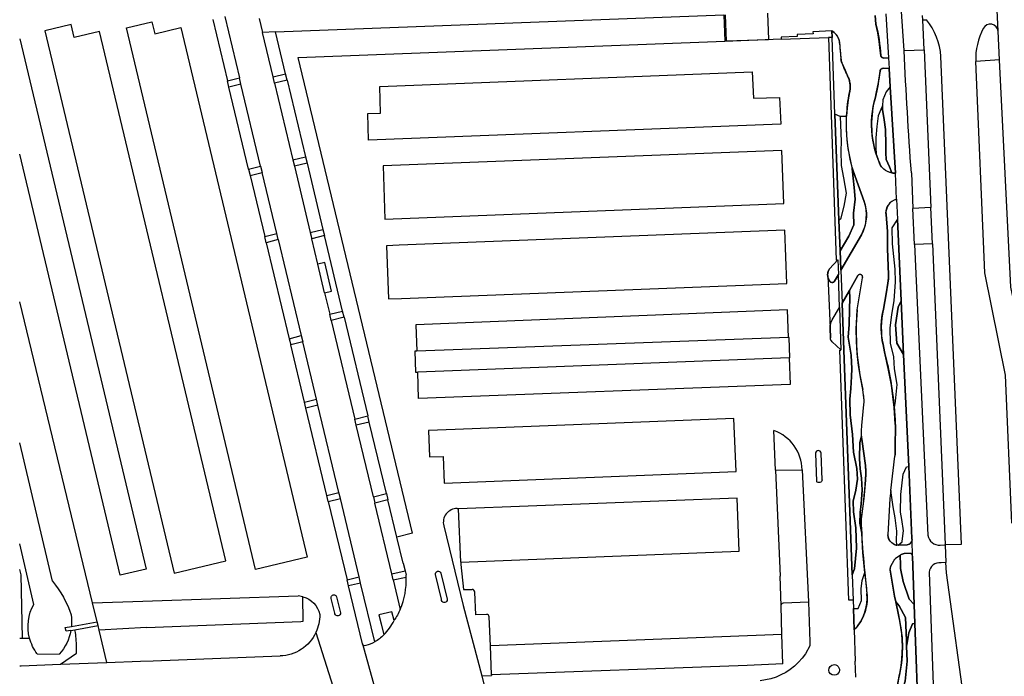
# Model space of a CAD drawing. Header units: metres. Extents: x 256351 to 256908, y 533292 to 533854.
# Tile 3 of 15: x 256352 to 256537, y 533468 to 533592. Entities that reach past the tile are written whole.
import ezdxf

# ---------------------------------------------------------------- set-up
doc = ezdxf.new("R2010")
doc.units = ezdxf.units.M
doc.header["$LTSCALE"] = 0.5
for name, color, linetype in [('G_BTD', 84, 'Continuous'), ('G_OBW', 30, 'Continuous'), ('G_OTD', 8, 'Continuous'), ('G_OWG', 9, 'Continuous'), ('G_VGO', 84, 'Continuous'), ('G_WGD', 8, 'Continuous'), ('G_WTD', 140, 'Continuous'), ('L_SHD', 12, 'RASTER')]:
    doc.layers.add(name, color=color, linetype=linetype)
doc.linetypes.add('RASTER', pattern='A,4,-1,[4,TOPOCAD.SHX,S=0.5,R=0,X=-0.5,Y=0],-1', length=6)

msp = doc.modelspace()

# ---------------------------------------------------------------- linework, layer by layer
at = {"layer": 'G_BTD'}
for points in [[(256352.65, 533475.336), (256352.376, 533487.216), (256352.12, 533488.259)], [(256359.778, 533470.403), (256362.772, 533472.518), (256362.795, 533473.167), (256362.798, 533473.37), (256362.795, 533473.616), (256362.797, 533473.736), (256362.794, 533473.939), (256362.792, 533474.02), (256362.778, 533474.426), (256362.755, 533474.831), (256362.72, 533475.276), (256362.689, 533475.6), (256362.652, 533475.922), (256362.592, 533476.365), (256362.504, 533476.907)], [(256352.12, 533475.317), (256352.65, 533475.336)], [(256352.65, 533475.336), (256353.965, 533475.348)]]:
    msp.add_lwpolyline(points, dxfattribs=at)
at = {"layer": 'G_OBW'}
for points in [[(256484.786, 533592.538), (256484.965, 533587.648), (256492.912, 533587.939)], [(256492.723, 533592.844), (256492.912, 533587.939)]]:
    msp.add_lwpolyline(points, dxfattribs=at)
at = {"layer": 'G_OTD'}
for points in [[(256515.822, 533579.02), (256515.081, 533578.046), (256514.417, 533576.562), (256514.393, 533575.461)], [(256506.398, 533573.407), (256505.42, 533573.874)], [(256514.393, 533575.461), (256514.027, 533574.766), (256513.519, 533573.556), (256513.285, 533571.526), (256513.09, 533569.418), (256513.129, 533567.505), (256513.182, 533566.355)], [(256514.393, 533575.461), (256514.378, 533574.766), (256514.691, 533572.775), (256514.925, 533570.979), (256514.964, 533568.168), (256514.964, 533566.568), (256515.081, 533565.357), (256515.667, 533563.952), (256516.118, 533562.823)], [(256506.398, 533573.407), (256506.563, 533568.696), (256506.501, 533566.964), (256506.563, 533564.242), (256507.058, 533561.892), (256507.552, 533558.984), (256507.119, 533556.572), (256506.439, 533554.097), (256506.167, 533553.961)], [(256506.398, 533573.407), (256507.622, 533573.484)], [(256508.681, 533563.853), (256508.666, 533563.562), (256509.037, 533560.098), (256509.223, 533557.871), (256508.913, 533555.273), (256508.975, 533553.046), (256508.047, 533550.942), (256506.385, 533548.138)], [(256517.173, 533554.149), (256516.115, 533552.514), (256516.194, 533549.469), (256516.662, 533544.706), (256516.74, 533542.363), (256516.506, 533538.771), (256516.037, 533536.195), (256515.725, 533533.618), (256515.803, 533530.807), (256516.428, 533528.23), (256516.584, 533525.966), (256517.052, 533522.998), (256516.74, 533519.875), (256516.563, 533518.668)], [(256508.668, 533487.251), (256509.088, 533488.329), (256509.479, 533492.233), (256509.322, 533496.059), (256508.932, 533499.104), (256508.854, 533501.056), (256509.322, 533503.164), (256509.635, 533505.195), (256509.557, 533507.225), (256508.932, 533510.27), (256508.698, 533513.628), (256508.307, 533517.297), (256508.229, 533520.265), (256508.385, 533522.295), (256508.542, 533524.559), (256508.62, 533525.965), (256508.464, 533528.541), (256507.917, 533531.899), (256508.073, 533534.319), (256508.151, 533537.13), (256508.229, 533539.317), (256508.135, 533540.732)], [(256517.872, 533538.777), (256517.287, 533537.6), (256516.818, 533534.242), (256517.052, 533530.807), (256518.332, 533528.657)], [(256510.409, 533513.317), (256510.103, 533512.144), (256510.025, 533509.021), (256510.181, 533507.147), (256510.416, 533505.429), (256510.572, 533503.164), (256510.338, 533500.588), (256510.181, 533498.948), (256510.103, 533496.918), (256510.451, 533495.04)], [(256517.338, 533492.784), (256518.058, 533493.461), (256518.068, 533493.561), (256518.302, 533495.513), (256517.989, 533497.621), (256517.755, 533499.027), (256517.833, 533502.306), (256518.224, 533506.132), (256518.903, 533507.543), (256519.287, 533507.629)], [(256517.06, 533492.811), (256517.004, 533493.656), (256517.052, 533495.435), (256516.74, 533497.933), (256516.35, 533500.042), (256515.903, 533503.102)], [(256520.335, 533481.64), (256519.395, 533482.629), (256518.224, 533485.986), (256517.755, 533488.407), (256517.776, 533489.099), (256517.681, 533490.895)], [(256508.906, 533480.876), (256509.791, 533480.911), (256510.416, 533482.394), (256510.338, 533484.581), (256510.572, 533486.142), (256511.012, 533487.685)], [(256518.893, 533473.795), (256518.848, 533474.898), (256518.692, 533479.193), (256517.521, 533481.379), (256516.851, 533482.161)], [(256520.459, 533478.08), (256520.017, 533478.021), (256519.317, 533476.304), (256518.926, 533474.04), (256518.893, 533473.795)], [(256518.893, 533473.795), (256519.005, 533470.994), (256518.614, 533467.246), (256517.989, 533465.216), (256517.845, 533463.922)]]:
    msp.add_lwpolyline(points, dxfattribs=at)
at = {"layer": 'G_OWG'}
for points in [[(256536.397, 533584.071), (256531.889, 533583.774)], [(256409.457, 533540.292), (256410.748, 533540.609), (256409.473, 533545.962), (256408.172, 533545.668)], [(256361.846, 533477.523), (256366.687, 533478.374)], [(256362.504, 533476.907), (256366.85, 533477.699)], [(256361.739, 533476.768), (256362.504, 533476.907)], [(256368.534, 533470.741), (256367.059, 533476.835)], [(256440.84, 533468.399), (256440.845, 533468.277)], [(256439.007, 533468.233), (256440.845, 533468.277)]]:
    msp.add_lwpolyline(points, dxfattribs=at)
at = {"layer": 'G_VGO'}
for points in [[(256514.967, 533592.729), (256515.218, 533588.595), (256515.463, 533584.461), (256514.61, 533584.424), (256514.601, 533584.424), (256514.573, 533584.423), (256514.546, 533584.424), (256514.519, 533584.426), (256514.492, 533584.429), (256514.465, 533584.434), (256514.438, 533584.44), (256514.412, 533584.448), (256514.386, 533584.456), (256514.361, 533584.466), (256514.336, 533584.478), (256514.312, 533584.49), (256514.288, 533584.503), (256514.265, 533584.518), (256514.243, 533584.534), (256514.221, 533584.551), (256514.201, 533584.569), (256514.181, 533584.588), (256514.163, 533584.608), (256514.145, 533584.628), (256514.128, 533584.65), (256514.113, 533584.672), (256514.098, 533584.695), (256514.085, 533584.719), (256514.073, 533584.744), (256514.062, 533584.769), (256514.052, 533584.794), (256514.044, 533584.82), (256514.036, 533584.846), (256514.031, 533584.873), (256514.026, 533584.9), (256513.955, 533585.843), (256513.766, 533587.516), (256513.494, 533589.177), (256513.141, 533590.823), (256512.997, 533592.432)], [(256505.42, 533573.874), (256504.878, 533588.312), (256504.84, 533589.513), (256505.255, 533589.242), (256505.335, 533589.177), (256505.433, 533589.091), (256505.527, 533588.999), (256505.616, 533588.903), (256505.701, 533588.803), (256505.78, 533588.698), (256505.854, 533588.59), (256505.923, 533588.479), (256505.986, 533588.364), (256506.044, 533588.246), (256506.096, 533588.125), (256506.141, 533588.003), (256506.181, 533587.878), (256506.214, 533587.751), (256506.242, 533587.623), (256506.262, 533587.493), (256506.277, 533587.363), (256506.285, 533587.232), (256506.406, 533585.759), (256506.556, 533584.289), (256506.568, 533584.181), (256506.591, 533584.042), (256506.619, 533583.904), (256506.655, 533583.768), (256506.697, 533583.634), (256506.746, 533583.502), (256507.326, 533582.12), (256507.937, 533580.751), (256508.005, 533580.587), (256508.076, 533580.39), (256508.138, 533580.19), (256508.189, 533579.987), (256508.231, 533579.781), (256508.263, 533579.574), (256508.284, 533579.366), (256508.295, 533579.157), (256508.296, 533578.947), (256508.286, 533578.738), (256508.266, 533578.529), (256508.236, 533578.322), (256508.196, 533578.116), (256508.146, 533577.913)], [(256513.182, 533566.355), (256512.937, 533567.19), (256512.724, 533568.074), (256512.555, 533568.966), (256512.429, 533569.866), (256512.348, 533570.771), (256512.311, 533571.679), (256512.319, 533572.588), (256512.372, 533573.495), (256512.469, 533574.398), (256512.61, 533575.296), (256512.795, 533576.186), (256513.023, 533577.065), (256513.18, 533577.744), (256513.594, 533579.848), (256513.905, 533581.97), (256513.905, 533581.972), (256513.91, 533582.001), (256513.915, 533582.03), (256513.922, 533582.058), (256513.931, 533582.086), (256513.941, 533582.114), (256513.952, 533582.141), (256513.965, 533582.167), (256513.978, 533582.193), (256513.993, 533582.218), (256514.01, 533582.243), (256514.027, 533582.266), (256514.046, 533582.289), (256514.065, 533582.31), (256514.086, 533582.331), (256514.108, 533582.351), (256514.131, 533582.369), (256514.154, 533582.387), (256514.178, 533582.403), (256514.203, 533582.418), (256514.229, 533582.432), (256514.256, 533582.444), (256514.283, 533582.455), (256514.31, 533582.465), (256514.338, 533582.474), (256514.367, 533582.481), (256514.395, 533582.486), (256514.424, 533582.491), (256514.454, 533582.494), (256514.483, 533582.495), (256514.512, 533582.495), (256515.618, 533582.471), (256515.822, 533579.02)], [(256508.146, 533577.913), (256507.915, 533576.54), (256507.731, 533575.016), (256507.622, 533573.484)], [(256515.822, 533579.02), (256515.081, 533578.046), (256514.417, 533576.562), (256514.393, 533575.461)], [(256515.822, 533579.02), (256516.781, 533562.792), (256516.702, 533562.788), (256516.556, 533562.786), (256516.409, 533562.791), (256516.263, 533562.803), (256516.118, 533562.823)], [(256506.398, 533573.407), (256505.42, 533573.874)], [(256506.167, 533553.961), (256505.42, 533573.874)], [(256514.393, 533575.461), (256514.027, 533574.766), (256513.519, 533573.556), (256513.285, 533571.526), (256513.09, 533569.418), (256513.129, 533567.505)], [(256516.118, 533562.823), (256515.667, 533563.952), (256515.081, 533565.357), (256514.964, 533566.568), (256514.964, 533568.168), (256514.925, 533570.979), (256514.691, 533572.775), (256514.378, 533574.766), (256514.393, 533575.461)], [(256506.398, 533573.407), (256506.563, 533568.696), (256506.501, 533566.964), (256506.563, 533564.242), (256507.058, 533561.892), (256507.552, 533558.984), (256507.119, 533556.572), (256506.439, 533554.097), (256506.167, 533553.961)], [(256507.622, 533573.484), (256506.398, 533573.407)], [(256508.681, 533563.853), (256508.315, 533565.343), (256508.023, 533566.848), (256507.806, 533568.367), (256507.663, 533569.894), (256507.595, 533571.426), (256507.602, 533572.96), (256507.622, 533573.484)], [(256513.129, 533567.505), (256513.182, 533566.355)], [(256516.118, 533562.823), (256516.02, 533562.84), (256515.874, 533562.872), (256515.731, 533562.91), (256515.589, 533562.956), (256515.45, 533563.009), (256515.313, 533563.068), (256515.18, 533563.134), (256515.05, 533563.206), (256514.924, 533563.285), (256514.801, 533563.37), (256514.684, 533563.461), (256514.57, 533563.557), (256514.462, 533563.659), (256514.358, 533563.766), (256514.26, 533563.878), (256514.168, 533563.995), (256514.081, 533564.116), (256514.001, 533564.241), (256513.812, 533564.666), (256513.476, 533565.503), (256513.182, 533566.355)], [(256508.681, 533563.853), (256508.754, 533563.59), (256509.208, 533562.113), (256510.928, 533557.42), (256511.008, 533557.171), (256511.11, 533556.8), (256511.194, 533556.423), (256511.259, 533556.044), (256511.306, 533555.661), (256511.334, 533555.277), (256511.343, 533554.891), (256511.333, 533554.506), (256511.304, 533554.122), (256511.256, 533553.739), (256511.19, 533553.36), (256511.105, 533552.984), (256511.002, 533552.612), (256510.881, 533552.247), (256510.741, 533551.887), (256510.585, 533551.535), (256510.411, 533551.191), (256506.521, 533544.499), (256506.448, 533546.465), (256506.385, 533548.138)], [(256506.385, 533548.138), (256508.047, 533550.942), (256508.975, 533553.046), (256508.913, 533555.273), (256509.223, 533557.871), (256509.037, 533560.098), (256508.666, 533563.562), (256508.681, 533563.853)], [(256516.563, 533518.668), (256516.459, 533519.711), (256516.037, 533522.891), (256515.46, 533526.047), (256514.728, 533529.171), (256514.462, 533530.524), (256514.33, 533531.229), (256514.228, 533531.969), (256514.163, 533532.713), (256514.134, 533533.46), (256514.142, 533534.206), (256514.187, 533534.952), (256514.268, 533535.694), (256514.386, 533536.432), (256514.539, 533537.163), (256515.079, 533540.099), (256515.398, 533542.074), (256515.455, 533542.555), (256515.495, 533543.107), (256515.508, 533543.66), (256515.319, 533548.595), (256515.274, 533551.771), (256515.031, 533555.002), (256515.027, 533555.04), (256515.017, 533555.169), (256515.013, 533555.299), (256515.016, 533555.429), (256515.025, 533555.558), (256515.04, 533555.687), (256515.061, 533555.815), (256515.089, 533555.942), (256515.123, 533556.068), (256515.164, 533556.191), (256515.21, 533556.312), (256515.262, 533556.431), (256515.32, 533556.547), (256515.383, 533556.661), (256515.452, 533556.771), (256515.526, 533556.877), (256515.606, 533556.98), (256515.69, 533557.079), (256515.779, 533557.173), (256515.873, 533557.263), (256515.971, 533557.348), (256516.073, 533557.429), (256516.179, 533557.504), (256516.288, 533557.574), (256516.401, 533557.638), (256516.517, 533557.697), (256516.635, 533557.75), (256516.756, 533557.798), (256516.879, 533557.839), (256517.004, 533557.874), (256517.173, 533554.149)], [(256506.167, 533553.961), (256506.385, 533548.138)], [(256517.173, 533554.149), (256516.115, 533552.514), (256516.194, 533549.469), (256516.662, 533544.706), (256516.74, 533542.363), (256516.506, 533538.771), (256516.037, 533536.195), (256515.725, 533533.618), (256515.803, 533530.807), (256516.428, 533528.23), (256516.584, 533525.966), (256517.052, 533522.998), (256516.74, 533519.875), (256516.563, 533518.668)], [(256517.173, 533554.149), (256517.872, 533538.777)], [(256504.425, 533544.797), (256505.963, 533546.456), (256506.067, 533543.691), (256505.338, 533542.465), (256505.332, 533542.452), (256505.322, 533542.432), (256505.311, 533542.412), (256505.299, 533542.393), (256505.286, 533542.374), (256505.272, 533542.356), (256505.257, 533542.338), (256505.242, 533542.321), (256505.225, 533542.306), (256505.208, 533542.291), (256505.19, 533542.276), (256505.172, 533542.263), (256505.152, 533542.251), (256505.132, 533542.239), (256505.112, 533542.229), (256505.091, 533542.219), (256505.07, 533542.211), (256505.048, 533542.204), (256505.026, 533542.197), (256505.004, 533542.192), (256504.982, 533542.188), (256504.959, 533542.185), (256504.936, 533542.183), (256504.913, 533542.183), (256504.89, 533542.183), (256504.868, 533542.184), (256504.845, 533542.187), (256504.822, 533542.191), (256504.8, 533542.196), (256504.778, 533542.202), (256504.756, 533542.209), (256504.735, 533542.217), (256504.714, 533542.226), (256504.693, 533542.236), (256504.673, 533542.247), (256504.654, 533542.259), (256504.635, 533542.272), (256504.617, 533542.286), (256504.585, 533542.31), (256504.546, 533542.341), (256504.508, 533542.374), (256504.472, 533542.409), (256504.438, 533542.446), (256504.406, 533542.484), (256504.376, 533542.524), (256504.348, 533542.566), (256504.322, 533542.608), (256504.298, 533542.652), (256504.276, 533542.697), (256504.256, 533542.743), (256504.239, 533542.79), (256504.224, 533542.838), (256504.211, 533542.886), (256504.201, 533542.935), (256504.196, 533542.947), (256504.162, 533543.034), (256504.133, 533543.123), (256504.107, 533543.213), (256504.087, 533543.304), (256504.071, 533543.396), (256504.059, 533543.489), (256504.051, 533543.668), (256504.051, 533543.683), (256504.054, 533543.775), (256504.061, 533543.867), (256504.073, 533543.958), (256504.089, 533544.048), (256504.109, 533544.138), (256504.134, 533544.226), (256504.164, 533544.314), (256504.197, 533544.399), (256504.235, 533544.483), (256504.276, 533544.565), (256504.322, 533544.645), (256504.372, 533544.722), (256504.425, 533544.797)], [(256510.625, 533543.11), (256510.63, 533543.134), (256510.634, 533543.157), (256510.636, 533543.181), (256510.637, 533543.206), (256510.638, 533543.23), (256510.637, 533543.254), (256510.634, 533543.278), (256510.631, 533543.302), (256510.626, 533543.325), (256510.621, 533543.349), (256510.614, 533543.372), (256510.606, 533543.395), (256510.597, 533543.417), (256510.587, 533543.439), (256510.576, 533543.46), (256510.563, 533543.481), (256510.55, 533543.501), (256510.536, 533543.521), (256510.521, 533543.54), (256510.504, 533543.558), (256510.488, 533543.575), (256510.47, 533543.591), (256510.451, 533543.607), (256510.432, 533543.621), (256510.412, 533543.635), (256510.391, 533543.647), (256510.37, 533543.659), (256510.348, 533543.669), (256510.326, 533543.678), (256510.304, 533543.687), (256510.28, 533543.694), (256510.257, 533543.7), (256510.233, 533543.705), (256510.21, 533543.709), (256510.186, 533543.711), (256510.162, 533543.712), (256510.137, 533543.713), (256510.113, 533543.712), (256510.089, 533543.709), (256510.065, 533543.706), (256510.042, 533543.701), (256510.018, 533543.696), (256509.995, 533543.689), (256509.972, 533543.681), (256509.95, 533543.672), (256509.928, 533543.662), (256509.907, 533543.65), (256509.886, 533543.638), (256509.866, 533543.625), (256509.846, 533543.611), (256509.828, 533543.596), (256509.81, 533543.579), (256509.792, 533543.562), (256509.776, 533543.545), (256509.761, 533543.526), (256509.752, 533543.515), (256508.135, 533540.732)], [(256510.409, 533513.317), (256510.397, 533513.62), (256510.4, 533513.923), (256510.418, 533514.226), (256510.423, 533514.285), (256510.488, 533515.309), (256510.874, 533519.26), (256510.893, 533519.662), (256510.893, 533520.065), (256510.873, 533520.468), (256510.833, 533520.869), (256510.814, 533521.014), (256510.698, 533522.064), (256510.22, 533524.314), (256509.853, 533526.586), (256509.598, 533528.872), (256509.455, 533531.168), (256509.425, 533533.469), (256509.508, 533535.768), (256509.603, 533537.039), (256510.625, 533543.11)], [(256508.668, 533487.251), (256507.085, 533529.479), (256506.752, 533538.351), (256508.135, 533540.732)], [(256508.135, 533540.732), (256508.229, 533539.317), (256508.151, 533537.13), (256508.073, 533534.319), (256507.917, 533531.899), (256508.464, 533528.541), (256508.62, 533525.965), (256508.542, 533524.559), (256508.385, 533522.295), (256508.229, 533520.265), (256508.307, 533517.297), (256508.698, 533513.628), (256508.932, 533510.27), (256509.557, 533507.225), (256509.635, 533505.195), (256509.322, 533503.164), (256508.854, 533501.056), (256508.932, 533499.104), (256509.322, 533496.059), (256509.479, 533492.233), (256509.088, 533488.329), (256508.668, 533487.251)], [(256518.332, 533528.657), (256517.052, 533530.807), (256516.818, 533534.242), (256517.287, 533537.6), (256517.872, 533538.777)], [(256517.872, 533538.777), (256518.332, 533528.657)], [(256504.573, 533531.772), (256504.525, 533533.632), (256504.525, 533533.722), (256504.531, 533533.873), (256504.544, 533534.023), (256504.565, 533534.172), (256504.593, 533534.32), (256504.628, 533534.466), (256504.67, 533534.611), (256504.719, 533534.753), (256504.775, 533534.893), (256504.838, 533535.03), (256504.908, 533535.163), (256506.263, 533537.483), (256506.506, 533529.538), (256504.876, 533531.077), (256504.845, 533531.107), (256504.813, 533531.141), (256504.783, 533531.176), (256504.755, 533531.212), (256504.729, 533531.25), (256504.704, 533531.289), (256504.682, 533531.329), (256504.661, 533531.37), (256504.643, 533531.412), (256504.626, 533531.456), (256504.612, 533531.499), (256504.6, 533531.544), (256504.59, 533531.589), (256504.583, 533531.634), (256504.577, 533531.68), (256504.574, 533531.726), (256504.573, 533531.772)], [(256518.332, 533528.657), (256519.287, 533507.629)], [(256515.903, 533503.102), (256516.698, 533509.536), (256516.723, 533509.803), (256516.766, 533510.55), (256516.773, 533511.299), (256516.783, 533515.32), (256516.774, 533515.538), (256516.563, 533518.668)], [(256510.451, 533495.04), (256510.103, 533496.918), (256510.181, 533498.948), (256510.338, 533500.588), (256510.572, 533503.164), (256510.416, 533505.429), (256510.181, 533507.147), (256510.025, 533509.021), (256510.103, 533512.144), (256510.409, 533513.317)], [(256510.409, 533513.317), (256510.431, 533513.054), (256510.472, 533512.746), (256511.15, 533507.783), (256511.182, 533507.501), (256511.213, 533507.068), (256511.223, 533506.634), (256511.211, 533506.2), (256511.154, 533505.035), (256510.875, 533501.604), (256510.427, 533498.19), (256510.418, 533498.126), (256510.379, 533497.753), (256510.358, 533497.379), (256510.355, 533497.004), (256510.371, 533496.629), (256510.409, 533495.834), (256510.451, 533495.04)], [(256517.338, 533492.784), (256518.058, 533493.461), (256518.068, 533493.561), (256518.302, 533495.513), (256517.989, 533497.621), (256517.755, 533499.027), (256517.833, 533502.306), (256518.224, 533506.132), (256518.903, 533507.543), (256519.287, 533507.629)], [(256519.287, 533507.629), (256519.904, 533494.064), (256519.914, 533493.778), (256519.909, 533493.734), (256519.901, 533493.686), (256519.89, 533493.637), (256519.878, 533493.59), (256519.863, 533493.543), (256519.845, 533493.497), (256519.826, 533493.452), (256519.804, 533493.407), (256519.78, 533493.364), (256519.754, 533493.322), (256519.726, 533493.282), (256519.696, 533493.243), (256519.664, 533493.205), (256519.63, 533493.169), (256519.595, 533493.135), (256519.558, 533493.102), (256519.519, 533493.072), (256519.479, 533493.043), (256519.438, 533493.016), (256519.395, 533492.992), (256519.351, 533492.969), (256519.306, 533492.949), (256519.26, 533492.931), (256519.214, 533492.915), (256519.166, 533492.901), (256519.118, 533492.89), (256519.07, 533492.881), (256519.021, 533492.875), (256517.338, 533492.784)], [(256515.903, 533503.102), (256515.716, 533501.588), (256515.382, 533494.759), (256515.386, 533494.661), (256515.395, 533494.562), (256515.408, 533494.465), (256515.427, 533494.368), (256515.45, 533494.272), (256515.478, 533494.178), (256515.51, 533494.085), (256515.547, 533493.994), (256515.588, 533493.904), (256515.634, 533493.817), (256515.684, 533493.732), (256515.738, 533493.65), (256515.796, 533493.57), (256515.857, 533493.493), (256515.923, 533493.42), (256515.992, 533493.35), (256516.064, 533493.283), (256516.14, 533493.22), (256516.219, 533493.16), (256516.3, 533493.105), (256516.384, 533493.053), (256516.47, 533493.006), (256516.559, 533492.963), (256516.65, 533492.925), (256516.742, 533492.891), (256516.836, 533492.861), (256516.932, 533492.837), (256517.028, 533492.817), (256517.06, 533492.811)], [(256517.06, 533492.811), (256517.004, 533493.656), (256517.052, 533495.435), (256516.74, 533497.933), (256516.35, 533500.042), (256515.903, 533503.102)], [(256511.012, 533487.685), (256510.693, 533491.36), (256510.451, 533495.04)], [(256517.338, 533492.784), (256517.273, 533492.787), (256517.166, 533492.796), (256517.06, 533492.811)], [(256517.681, 533490.895), (256516.824, 533490.303), (256516.758, 533490.243), (256516.695, 533490.181), (256516.636, 533490.115), (256516.58, 533490.046), (256516.527, 533489.975), (256516.477, 533489.901), (256516.432, 533489.825), (256516.42, 533489.804), (256515.924, 533488.924), (256515.894, 533488.858), (256515.867, 533488.791), (256515.843, 533488.723), (256515.823, 533488.653), (256515.806, 533488.583), (256515.793, 533488.512), (256515.783, 533488.44), (256515.777, 533488.368), (256515.774, 533488.296), (256515.775, 533488.224), (256515.779, 533488.152), (256515.787, 533488.08), (256516.643, 533483.209), (256516.851, 533482.161)], [(256520.335, 533481.64), (256520.018, 533490.77), (256520.014, 533490.77), (256520.013, 533490.794), (256520.011, 533490.818), (256520.008, 533490.842), (256520.004, 533490.866), (256519.998, 533490.889), (256519.991, 533490.913), (256519.984, 533490.935), (256519.975, 533490.958), (256519.965, 533490.98), (256519.954, 533491.001), (256519.941, 533491.022), (256519.928, 533491.042), (256519.914, 533491.062), (256519.899, 533491.081), (256519.883, 533491.099), (256519.866, 533491.116), (256519.849, 533491.133), (256519.83, 533491.148), (256519.811, 533491.163), (256519.791, 533491.177), (256519.771, 533491.189), (256519.75, 533491.201), (256519.728, 533491.212), (256519.706, 533491.221), (256519.683, 533491.23), (256519.66, 533491.237), (256519.637, 533491.243), (256519.613, 533491.248), (256519.589, 533491.252), (256519.565, 533491.255), (256519.541, 533491.256), (256519.517, 533491.257), (256519.493, 533491.256), (256519.482, 533491.255), (256518.594, 533491.24), (256518.505, 533491.23), (256518.417, 533491.215), (256518.33, 533491.197), (256518.244, 533491.173), (256518.159, 533491.146), (256518.075, 533491.115), (256517.993, 533491.079), (256517.913, 533491.04), (256517.835, 533490.996), (256517.759, 533490.949), (256517.686, 533490.899), (256517.681, 533490.895)], [(256517.681, 533490.895), (256517.776, 533489.099), (256517.755, 533488.407), (256518.224, 533485.986), (256519.395, 533482.629), (256520.335, 533481.64)], [(256508.668, 533487.251), (256508.847, 533482.473), (256508.906, 533480.876)], [(256508.906, 533480.876), (256509.791, 533480.911), (256510.416, 533482.394), (256510.338, 533484.581), (256510.572, 533486.142), (256511.012, 533487.685)], [(256511.012, 533487.685), (256511.218, 533485.691), (256511.447, 533483.7), (256511.465, 533483.468), (256511.483, 533483.044), (256511.48, 533482.62), (256511.455, 533482.196), (256511.411, 533481.774), (256511.345, 533481.355), (256511.259, 533480.939), (256511.153, 533480.529), (256511.026, 533480.123), (256510.88, 533479.725), (256510.715, 533479.334), (256510.53, 533478.952), (256510.327, 533478.579), (256510.106, 533478.217), (256509.868, 533477.866), (256509.612, 533477.527), (256509.34, 533477.201), (256509.053, 533476.889), (256508.906, 533480.876)], [(256516.802, 533464.529), (256517.563, 533468.497), (256517.663, 533468.987), (256517.861, 533470.169), (256518.002, 533471.358), (256518.083, 533472.554), (256518.106, 533473.751), (256518.071, 533474.949), (256517.976, 533476.143), (256517.823, 533477.331), (256517.612, 533478.511), (256517.343, 533479.678), (256516.851, 533482.161)], [(256516.851, 533482.161), (256517.521, 533481.379), (256518.692, 533479.193), (256518.848, 533474.898), (256518.893, 533473.795)], [(256520.335, 533481.64), (256520.459, 533478.08)], [(256518.893, 533473.795), (256518.926, 533474.04), (256519.317, 533476.304), (256520.017, 533478.021), (256520.459, 533478.08)], [(256520.459, 533478.08), (256521.108, 533459.425)], [(256517.845, 533463.922), (256517.989, 533465.216), (256518.614, 533467.246), (256519.005, 533470.994), (256518.893, 533473.795)]]:
    msp.add_lwpolyline(points, dxfattribs=at)
at = {"layer": 'G_WGD'}
for points in [[(256536.132, 533589.448), (256534.964, 533613.395)], [(256400.225, 533589.351), (256484.506, 533592.561), (256484.692, 533587.625)], [(256512.997, 533592.432), (256513.141, 533590.823)], [(256518.426, 533585.856), (256517.891, 533594.077)], [(256521.936, 533591.578), (256521.9, 533592.441)], [(256390.891, 533489.873), (256367.159, 533589.413), (256362.37, 533588.271), (256361.784, 533590.726), (256356.831, 533589.545), (256381.148, 533487.55), (256390.891, 533489.873)], [(256377.503, 533588.963), (256382.444, 533590.141), (256406.189, 533490.542), (256396.477, 533488.227), (256372.187, 533590.111), (256376.958, 533591.249), (256377.503, 533588.963)], [(256388.429, 533591.642), (256391.189, 533580.128)], [(256390.69, 533592.232), (256393.459, 533580.678)], [(256397.131, 533591.886), (256397.759, 533589.257)], [(256521.936, 533591.578), (256522.661, 533591.631)], [(256522.169, 533585.991), (256521.936, 533591.578)], [(256400.225, 533589.351), (256397.759, 533589.257)], [(256399.757, 533580.893), (256397.759, 533589.257)], [(256402.127, 533581.432), (256400.225, 533589.351)], [(256504.84, 533589.513), (256501.292, 533589.365), (256501.307, 533588.959), (256498.302, 533588.838), (256498.318, 533588.462), (256498.253, 533588.451), (256495.301, 533588.342), (256495.316, 533587.944)], [(256505.255, 533589.242), (256504.84, 533589.513)], [(256504.84, 533589.513), (256504.878, 533588.312)], [(256536.397, 533584.071), (256536.132, 533589.448)], [(256352.12, 533588.053), (256375.898, 533488.32), (256371.006, 533487.154)], [(256425.965, 533495.034), (256404.483, 533584.52), (256484.692, 533587.625)], [(256495.316, 533587.944), (256484.695, 533587.535), (256484.692, 533587.625)], [(256495.316, 533587.944), (256504.193, 533588.285)], [(256504.878, 533588.312), (256504.193, 533588.285)], [(256504.193, 533588.285), (256505.675, 533546.438), (256505.963, 533546.456)], [(256505.42, 533573.874), (256504.878, 533588.312)], [(256518.426, 533585.856), (256522.169, 533585.991)], [(256522.169, 533585.991), (256523.48, 533556.286)], [(256514.61, 533584.424), (256515.463, 533584.461)], [(256515.463, 533584.461), (256515.618, 533582.471)], [(256526.126, 533492.935), (256529.245, 533492.995), (256525.34, 533584.702)], [(256538.693, 533496.937), (256537.482, 533524.796), (256533.596, 533544.051), (256531.889, 533583.774)], [(256543.869, 533497.26), (256542.697, 533521.687), (256538.487, 533541.315), (256536.397, 533584.071)], [(256399.757, 533580.893), (256402.127, 533581.432)], [(256402.407, 533580.265), (256402.127, 533581.432)], [(256489.859, 533581.797), (256490.102, 533576.85), (256495, 533577.004), (256495.217, 533572), (256417.739, 533568.989), (256417.59, 533573.998), (256419.977, 533574.056), (256419.854, 533579.062), (256489.859, 533581.797)], [(256515.618, 533582.471), (256514.512, 533582.495)], [(256515.822, 533579.02), (256515.618, 533582.471)], [(256391.189, 533580.128), (256393.459, 533580.678)], [(256391.475, 533578.933), (256391.189, 533580.128)], [(256393.733, 533579.535), (256391.475, 533578.933)], [(256393.733, 533579.535), (256393.459, 533580.678)], [(256397.433, 533564.095), (256393.733, 533579.535)], [(256400.036, 533579.727), (256399.757, 533580.893)], [(256402.407, 533580.265), (256400.036, 533579.727)], [(256400.036, 533579.727), (256403.493, 533565.254)], [(256402.407, 533580.265), (256405.868, 533565.855)], [(256395.169, 533563.526), (256391.475, 533578.933)], [(256516.781, 533562.792), (256515.822, 533579.02)], [(256505.42, 533573.874), (256506.167, 533553.961)], [(256495.797, 533557.041), (256495.414, 533567.015), (256420.44, 533564.119), (256420.791, 533554.12), (256495.797, 533557.041)], [(256371.006, 533487.154), (256352.12, 533566.371)], [(256403.493, 533565.254), (256405.868, 533565.855)], [(256403.493, 533565.254), (256403.77, 533564.097)], [(256406.151, 533564.677), (256403.77, 533564.097)], [(256405.868, 533565.855), (256406.151, 533564.677)], [(256406.151, 533564.677), (256409.155, 533552.171)], [(256395.169, 533563.526), (256397.433, 533564.095)], [(256395.169, 533563.526), (256395.455, 533562.333)], [(256395.455, 533562.333), (256397.713, 533562.925)], [(256397.433, 533564.095), (256397.713, 533562.925)], [(256400.465, 533551.444), (256397.713, 533562.925)], [(256403.77, 533564.097), (256406.748, 533551.628)], [(256517.004, 533557.874), (256516.781, 533562.792)], [(256519.793, 533562.804), (256520.097, 533556.137)], [(256395.455, 533562.333), (256398.206, 533550.856)], [(256510.928, 533557.42), (256509.208, 533562.113)], [(256517.004, 533557.874), (256517.173, 533554.149)], [(256523.48, 533556.286), (256520.097, 533556.137)], [(256520.406, 533549.348), (256520.097, 533556.137)], [(256523.779, 533549.497), (256523.48, 533556.286)], [(256506.385, 533548.138), (256506.167, 533553.961)], [(256515.031, 533555.002), (256515.274, 533551.771), (256515.319, 533548.595), (256515.508, 533543.66)], [(256517.872, 533538.777), (256517.173, 533554.149)], [(256406.748, 533551.628), (256409.155, 533552.171)], [(256406.748, 533551.628), (256407.034, 533550.431)], [(256409.155, 533552.171), (256409.429, 533551.028)], [(256421.479, 533539.121), (256423.909, 533539.219), (256496.38, 533542.001), (256495.977, 533552.062), (256423.507, 533549.22), (256421.077, 533549.122), (256421.479, 533539.121)], [(256398.206, 533550.856), (256400.465, 533551.444)], [(256398.493, 533549.659), (256398.206, 533550.856)], [(256400.745, 533550.276), (256398.493, 533549.659)], [(256400.745, 533550.276), (256400.465, 533551.444)], [(256400.745, 533550.276), (256405.073, 533532.218)], [(256409.429, 533551.028), (256407.034, 533550.431)], [(256408.172, 533545.668), (256407.034, 533550.431)], [(256412.842, 533536.819), (256409.429, 533551.028)], [(256506.521, 533544.499), (256510.411, 533551.191)], [(256398.493, 533549.659), (256402.814, 533531.634)], [(256506.385, 533548.138), (256506.448, 533546.465), (256506.521, 533544.499)], [(256523.779, 533549.497), (256520.406, 533549.348)], [(256520.406, 533549.348), (256522.895, 533494.66)], [(256523.779, 533549.497), (256526.126, 533492.935)], [(256505.963, 533546.456), (256504.425, 533544.797)], [(256505.963, 533546.456), (256506.067, 533543.691)], [(256409.457, 533540.292), (256408.172, 533545.668)], [(256506.521, 533544.499), (256506.752, 533538.351)], [(256504.051, 533543.668), (256504.059, 533543.489)], [(256504.059, 533543.489), (256504.525, 533533.632)], [(256505.338, 533542.465), (256506.067, 533543.691)], [(256506.263, 533537.483), (256506.067, 533543.691)], [(256508.135, 533540.732), (256509.752, 533543.515)], [(256509.603, 533537.039), (256510.625, 533543.11)], [(256508.135, 533540.732), (256506.752, 533538.351)], [(256515.398, 533542.074), (256515.079, 533540.099), (256514.539, 533537.163)], [(256409.457, 533540.292), (256410.416, 533536.276)], [(256518.332, 533528.657), (256517.872, 533538.777)], [(256365.813, 533481.984), (256352.12, 533538.556)], [(256410.416, 533536.276), (256412.842, 533536.819)], [(256413.115, 533535.683), (256412.842, 533536.819)], [(256496.711, 533531.888), (256496.501, 533537.047), (256426.626, 533534.263), (256426.826, 533529.307)], [(256504.908, 533535.163), (256506.263, 533537.483)], [(256506.263, 533537.483), (256506.506, 533529.538)], [(256506.752, 533538.351), (256507.085, 533529.479), (256508.668, 533487.251)], [(256410.699, 533535.092), (256410.416, 533536.276)], [(256413.115, 533535.683), (256410.699, 533535.092)], [(256410.699, 533535.092), (256415.135, 533516.523)], [(256413.115, 533535.683), (256417.571, 533517.13)], [(256504.525, 533533.632), (256504.573, 533531.772)], [(256402.814, 533531.634), (256405.073, 533532.218)], [(256402.814, 533531.634), (256403.09, 533530.481)], [(256405.073, 533532.218), (256405.355, 533531.041)], [(256496.711, 533531.888), (256426.826, 533529.307)], [(256496.785, 533528.01), (256496.956, 533528.034), (256496.828, 533531.889), (256496.711, 533531.888)], [(256405.355, 533531.041), (256403.09, 533530.481)], [(256405.669, 533519.722), (256403.09, 533530.481)], [(256407.937, 533520.267), (256405.355, 533531.041)], [(256506.506, 533529.538), (256504.876, 533531.077)], [(256508.847, 533482.473), (256508.024, 533482.444), (256506.36, 533529.452), (256506.508, 533529.457), (256506.506, 533529.538)], [(256514.462, 533530.524), (256514.728, 533529.171)], [(256426.826, 533529.307), (256426.448, 533529.264), (256426.527, 533525.357), (256426.973, 533525.327)], [(256496.785, 533528.01), (256426.973, 533525.327)], [(256496.785, 533528.01), (256496.994, 533523.043), (256427.118, 533520.38), (256426.973, 533525.327)], [(256519.287, 533507.629), (256518.332, 533528.657)], [(256510.814, 533521.014), (256510.698, 533522.064)], [(256405.669, 533519.722), (256407.937, 533520.267)], [(256408.215, 533519.108), (256407.937, 533520.267)], [(256405.948, 533518.561), (256405.669, 533519.722)], [(256408.215, 533519.108), (256405.948, 533518.561)], [(256409.881, 533502.151), (256405.948, 533518.561)], [(256412.142, 533502.722), (256408.215, 533519.108)], [(256510.423, 533514.285), (256510.488, 533515.309), (256510.874, 533519.26)], [(256415.135, 533516.523), (256417.571, 533517.13)], [(256415.409, 533515.375), (256415.135, 533516.523)], [(256417.856, 533515.943), (256417.571, 533517.13)], [(256431.909, 533504.495), (256486.828, 533506.693), (256486.427, 533516.629), (256433.993, 533514.561), (256429.004, 533514.393), (256429.172, 533509.409), (256431.729, 533509.481), (256431.909, 533504.495)], [(256417.856, 533515.943), (256415.409, 533515.375)], [(256418.634, 533501.876), (256415.409, 533515.375)], [(256421.085, 533502.5), (256417.856, 533515.943)], [(256516.783, 533515.32), (256516.773, 533511.299)], [(256494.223, 533506.883), (256493.962, 533514.39)], [(256511.15, 533507.783), (256510.472, 533512.746)], [(256501.768, 533510.108), (256501.951, 533504.798)], [(256503.028, 533505.09), (256502.811, 533510.134)], [(256515.903, 533503.102), (256516.698, 533509.536)], [(256519.914, 533493.778), (256519.904, 533494.064), (256519.287, 533507.629)], [(256494.223, 533506.883), (256499.264, 533506.982)], [(256494.223, 533506.883), (256495.115, 533486.968)], [(256499.264, 533506.982), (256500.437, 533482.162)], [(256409.881, 533502.151), (256412.142, 533502.722)], [(256410.156, 533501.004), (256409.881, 533502.151)], [(256412.421, 533501.556), (256412.142, 533502.722)], [(256418.634, 533501.876), (256421.085, 533502.5)], [(256418.634, 533501.876), (256418.912, 533500.711)], [(256421.085, 533502.5), (256421.369, 533501.316)], [(256435.043, 533489.626), (256487.406, 533491.662), (256487.047, 533501.639), (256434.632, 533499.624)], [(256515.903, 533503.102), (256515.716, 533501.588)], [(256410.156, 533501.004), (256412.421, 533501.556)], [(256410.156, 533501.004), (256413.683, 533486.293)], [(256415.951, 533486.83), (256412.421, 533501.556)], [(256421.369, 533501.316), (256418.912, 533500.711)], [(256422.082, 533487.445), (256418.912, 533500.711)], [(256423.046, 533494.333), (256421.369, 533501.316)], [(256515.716, 533501.588), (256515.382, 533494.759)], [(256434.397, 533499.701), (256434.629, 533499.686), (256434.632, 533499.624)], [(256435.043, 533489.626), (256434.632, 533499.624)], [(256431.847, 533496.446), (256435.483, 533481.435), (256439.007, 533468.233)], [(256425.965, 533495.034), (256423.046, 533494.333)], [(256424.227, 533489.416), (256423.046, 533494.333)], [(256517.338, 533492.784), (256519.021, 533492.875)], [(256520.018, 533490.77), (256519.914, 533493.778)], [(256525.239, 533492.809), (256526.13, 533492.854)], [(256526.13, 533492.854), (256526.126, 533492.935)], [(256526.13, 533492.854), (256526.298, 533489.53)], [(256517.681, 533490.895), (256516.824, 533490.303)], [(256519.482, 533491.255), (256518.594, 533491.24)], [(256520.014, 533490.77), (256520.018, 533490.77)], [(256520.018, 533490.77), (256520.335, 533481.64)], [(256424.227, 533489.416), (256424.583, 533488.008)], [(256435.043, 533489.626), (256435.063, 533489.147), (256435.565, 533484.454), (256437.184, 533484.492)], [(256516.42, 533489.804), (256515.924, 533488.924)], [(256526.298, 533489.53), (256525.38, 533489.484)], [(256530.129, 533460.76), (256526.38, 533487.623), (256526.298, 533489.53)], [(256413.683, 533486.293), (256415.951, 533486.83)], [(256416.227, 533485.675), (256415.951, 533486.83)], [(256422.082, 533487.445), (256424.583, 533488.008)], [(256422.36, 533486.278), (256422.082, 533487.445)], [(256422.36, 533486.278), (256424.8, 533486.812)], [(256424.583, 533488.008), (256424.777, 533487.239)], [(256424.8, 533486.812), (256424.777, 533487.239)], [(256431.452, 533482.402), (256431.408, 533482.635), (256430.29, 533487.275)], [(256431.304, 533487.529), (256431.361, 533487.316), (256432.483, 533482.633)], [(256495.285, 533481.403), (256495.115, 533486.968)], [(256508.668, 533487.251), (256508.847, 533482.473)], [(256516.851, 533482.161), (256516.643, 533483.209), (256515.787, 533488.079)], [(256523.15, 533487.716), (256524.119, 533459.527), (256529.167, 533315.394)], [(256413.959, 533485.14), (256413.683, 533486.293)], [(256416.227, 533485.675), (256413.959, 533485.14)], [(256416.561, 533474.259), (256413.959, 533485.14)], [(256418.876, 533474.623), (256416.227, 533485.675)], [(256422.36, 533486.278), (256423.688, 533480.722)], [(256375.283, 533482.294), (256404.481, 533483.251)], [(256405.339, 533483.079), (256404.481, 533483.251)], [(256439.884, 533479.779), (256437.865, 533479.692), (256437.688, 533483.982)], [(256365.813, 533481.984), (256375.283, 533482.294)], [(256366.687, 533478.374), (256365.813, 533481.984)], [(256405.001, 533478.472), (256405.401, 533478.488), (256405.339, 533483.079)], [(256405.377, 533483.071), (256405.339, 533483.079)], [(256411.406, 533479.869), (256411.365, 533480.039), (256410.715, 533482.793)], [(256411.716, 533483.087), (256411.776, 533482.853), (256412.44, 533480.092)], [(256495.456, 533476.02), (256495.285, 533481.403)], [(256495.748, 533481.944), (256500.437, 533482.162)], [(256500.437, 533482.162), (256500.723, 533474.61), (256500.687, 533473.857), (256499.878, 533472.402), (256499.251, 533471.554), (256498.564, 533470.788)], [(256508.847, 533482.473), (256508.906, 533480.876)], [(256516.851, 533482.161), (256517.343, 533479.678)], [(256520.459, 533478.08), (256520.335, 533481.64)], [(256422.524, 533478.624), (256422.089, 533480.274), (256419.684, 533479.709), (256420.091, 533478.024)], [(256508.906, 533480.876), (256509.053, 533476.889)], [(256366.85, 533477.699), (256366.687, 533478.374)], [(256367.059, 533476.835), (256366.85, 533477.699)], [(256375.949, 533477.302), (256405.001, 533478.472)], [(256420.091, 533478.024), (256420.594, 533475.943)], [(256440.631, 533473.848), (256440.421, 533479.313)], [(256526.136, 533315.818), (256521.108, 533459.425), (256520.459, 533478.08)], [(256375.949, 533477.302), (256367.059, 533476.835)], [(256407.831, 533476.395), (256415.834, 533451.068), (256415.819, 533450.88)], [(256495.456, 533476.02), (256440.631, 533473.848)], [(256495.633, 533470.478), (256495.456, 533476.02)], [(256509.053, 533476.889), (256509.252, 533471)], [(256416.561, 533474.259), (256416.558, 533474.229), (256418.845, 533466.129)], [(256440.84, 533468.399), (256440.631, 533473.848)], [(256352.392, 533470.117), (256359.778, 533470.403)], [(256359.778, 533470.403), (256368.534, 533470.741)], [(256368.534, 533470.741), (256374.864, 533470.985)], [(256374.864, 533470.985), (256377.19, 533471.075), (256401.085, 533471.983)], [(256488.915, 533470.178), (256440.84, 533468.399)], [(256495.633, 533470.478), (256488.915, 533470.178)], [(256509.354, 533467.997), (256509.252, 533471)], [(256439.007, 533468.233), (256439.427, 533466.66)]]:
    msp.add_lwpolyline(points, dxfattribs=at)
for points in [[(256514.967, 533592.729, -0.0007231), (256515.463, 533584.461)], [(256513.141, 533590.823, -0.0437353), (256514.026, 533584.9)], [(256525.34, 533584.702, 0.1571629), (256522.661, 533591.631)], [(256536.132, 533589.448, 0.7407072), (256533.315, 533589.997)], [(256506.285, 533587.232, 0.221788), (256505.255, 533589.242)], [(256533.315, 533589.997, 0.1298352), (256531.889, 533583.774)], [(256506.285, 533587.232, 0.009864), (256506.556, 533584.289)], [(256519.793, 533562.804, -0.0059428), (256518.426, 533585.856)], [(256506.746, 533583.502, -0.070996), (256506.556, 533584.289)], [(256507.937, 533580.751, -0.0112128), (256506.746, 533583.502)], [(256514.026, 533584.9, 0.3905775), (256514.61, 533584.424)], [(256513.905, 533581.97, -0.0285364), (256513.023, 533577.065)], [(256514.512, 533582.495, 0.3869074), (256513.905, 533581.97)], [(256508.146, 533577.913, 0.1716061), (256507.937, 533580.751)], [(256507.622, 533573.484, -0.0356821), (256508.146, 533577.913)], [(256513.023, 533577.065, 0.1478064), (256513.182, 533566.355)], [(256508.681, 533563.853, -0.0779821), (256507.622, 533573.484)], [(256513.182, 533566.355, 0.030878), (256514.001, 533564.241)], [(256509.208, 533562.113, -0.0144362), (256508.681, 533563.853)], [(256516.118, 533562.823, -0.2203163), (256514.001, 533564.241)], [(256516.118, 533562.823, 0.0557486), (256516.781, 533562.792)], [(256510.411, 533551.191, 0.2075721), (256510.928, 533557.42)], [(256517.004, 533557.874, 0.3758206), (256515.031, 533555.002)], [(256504.425, 533544.797, 0.1629897), (256504.051, 533543.668)], [(256504.059, 533543.489, 0.0754542), (256504.201, 533542.935)], [(256504.201, 533542.935, 0.1963665), (256504.617, 533542.286)], [(256504.617, 533542.286, 0.4971166), (256505.338, 533542.465)], [(256510.625, 533543.11, 0.8121647), (256509.752, 533543.515)], [(256515.508, 533543.66, -0.0353155), (256515.398, 533542.074)], [(256509.603, 533537.039, 0.0806046), (256510.698, 533522.064)], [(256514.539, 533537.163, 0.1104091), (256514.462, 533530.524)], [(256504.525, 533533.632, -0.1308309), (256504.908, 533535.163)], [(256504.876, 533531.077, -0.2109933), (256504.573, 533531.772)], [(256514.728, 533529.171, -0.0408463), (256516.563, 533518.668)], [(256510.874, 533519.26, 0.0536064), (256510.814, 533521.014)], [(256516.563, 533518.668, -0.0131249), (256516.783, 533515.32)], [(256499.264, 533506.982, 0.3069951), (256493.962, 533514.39)], [(256510.409, 533513.317, -0.039248), (256510.423, 533514.285)], [(256510.472, 533512.746, -0.0226881), (256510.409, 533513.317)], [(256516.773, 533511.299, -0.0289508), (256516.698, 533509.536)], [(256502.811, 533510.134, 0.9396251), (256501.768, 533510.108)], [(256511.211, 533506.2, 0.0448561), (256511.15, 533507.783)], [(256510.427, 533498.19, 0.0287078), (256511.211, 533506.2)], [(256503.028, 533505.09, -0.6480797), (256501.951, 533504.798)], [(256434.397, 533499.701, 0.4866429), (256431.847, 533496.446)], [(256510.371, 533496.629, -0.0512509), (256510.427, 533498.19)], [(256510.451, 533495.04, -0.0025427), (256510.371, 533496.629)], [(256510.451, 533495.04, 0.0104601), (256511.012, 533487.685)], [(256517.06, 533492.811, -0.3623807), (256515.382, 533494.759)], [(256522.895, 533494.66, 0.3820778), (256525.239, 533492.809)], [(256517.338, 533492.784, -0.0321061), (256517.06, 533492.811)], [(256519.021, 533492.875, 0.3563105), (256519.914, 533493.778)], [(256518.594, 533491.24, 0.1366779), (256517.681, 533490.895)], [(256520.014, 533490.77, 0.4354559), (256519.482, 533491.255)], [(256515.924, 533488.924, 0.1484648), (256515.787, 533488.079)], [(256516.824, 533490.303, 0.08948), (256516.42, 533489.804)], [(256525.38, 533489.484, 0.439688), (256523.15, 533487.716)], [(256423.688, 533480.722, 0.1103243), (256424.8, 533486.812)], [(256430.29, 533487.275, -0.9910458), (256431.304, 533487.529)], [(256511.012, 533487.685, 0.0057849), (256511.447, 533483.7)], [(256410.715, 533482.793, -1.00301), (256411.716, 533483.087)], [(256437.688, 533483.982, 0.4201836), (256437.184, 533484.492)], [(256509.053, 533476.889, 0.2187308), (256511.447, 533483.7)], [(256405.377, 533483.071, -0.3014403), (256408.536, 533479.771)], [(256432.483, 533482.633, -0.9804076), (256431.452, 533482.402)], [(256495.285, 533481.403, -0.384411), (256495.748, 533481.944)], [(256408.536, 533479.771, -0.1145838), (256407.831, 533476.395)], [(256412.44, 533480.092, -0.9190653), (256411.406, 533479.869)], [(256423.688, 533480.722, -0.0447743), (256422.524, 533478.624)], [(256440.421, 533479.313, 0.4012455), (256439.884, 533479.779)], [(256517.343, 533479.678, -0.116089), (256517.563, 533468.497)], [(256420.594, 533475.943, 0.0835059), (256422.524, 533478.624)], [(256407.831, 533476.395, -0.2860778), (256401.085, 533471.983)], [(256420.594, 533475.943, -0.0690598), (256418.876, 533474.623)], [(256417.187, 533473.908, -0.4142717), (256416.561, 533474.259)], [(256418.876, 533474.623, -0.0584242), (256417.187, 533473.908)], [(256498.564, 533470.788, -0.1804664), (256491.357, 533467.316)], [(256505.645, 533468.432, -0.9943361), (256504.852, 533470.246)], [(256504.852, 533470.246, -1.0260131), (256505.645, 533468.432)], [(256352.12, 533470.103, -0.0017352), (256352.392, 533470.117)], [(256517.563, 533468.497, 0.0205441), (256516.4, 533461.836)]]:
    msp.add_lwpolyline(points, format="xyb", dxfattribs=at)
at = {"layer": 'G_WTD'}
for points in [[(256358.279, 533486.032), (256352.12, 533512.028)], [(256354.778, 533481.677), (256352.12, 533493.084)], [(256360.695, 533477.321), (256361.846, 533477.523)], [(256360.847, 533476.605), (256360.695, 533477.321)], [(256361.739, 533476.768), (256360.847, 533476.605)], [(256355.429, 533472.355), (256359.555, 533472.338)]]:
    msp.add_lwpolyline(points, dxfattribs=at)
for points in [[(256358.279, 533486.032, -0.0935674), (256361.8, 533479.697)], [(256353.965, 533475.348, -0.1951408), (256354.778, 533481.677)], [(256361.8, 533479.697, -0.0597924), (256361.846, 533477.523)], [(256361.739, 533476.768, -0.1385374), (256359.555, 533472.338)], [(256355.429, 533472.355, -0.0989248), (256353.965, 533475.348)]]:
    msp.add_lwpolyline(points, format="xyb", dxfattribs=at)
at = {"layer": 'L_SHD'}
msp.add_lwpolyline([(256352.12, 533475.317), (256352.65, 533475.336), (256352.376, 533487.216), (256352.12, 533488.259)], dxfattribs=at)

doc.saveas('drawing.dxf')
